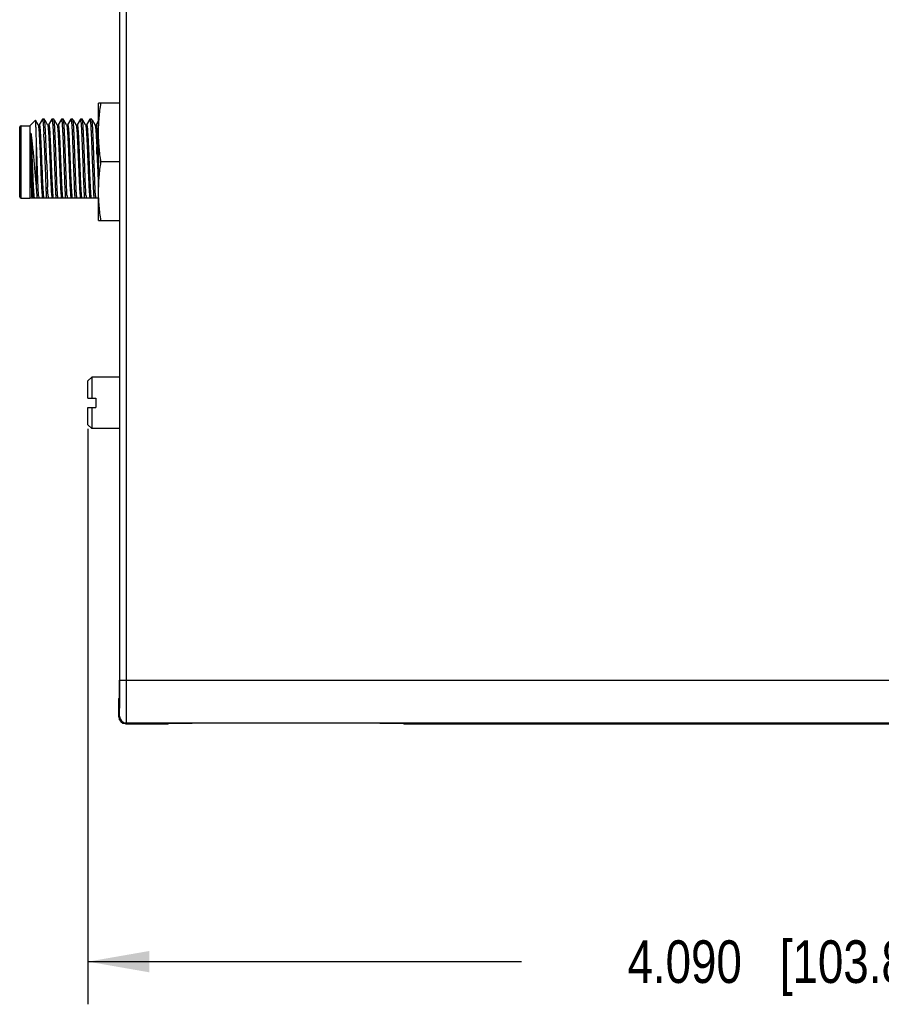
# Model space of a CAD drawing. Header units: inches. Extents: x 0 to 22, y 0 to 17.
# Tile 5 of 35: x 8.4 to 10.9, y 5.2 to 8.1. Entities that reach past the tile are written whole.
import ezdxf

# ---------------------------------------------------------------- set-up
doc = ezdxf.new("R2010")
doc.units = ezdxf.units.IN
doc.header["$LTSCALE"] = 1.21
doc.header["$MEASUREMENT"] = 0
doc.layers.get('0').update_dxf_attribs({"linetype": 'CONTINUOUS'})
doc.layers.add('DIMENSIONS', color=7, linetype='CONTINUOUS')
doc.styles.get("Standard").update_dxf_attribs({"font": 'txt', "width": 0.8})
doc.dimstyles.new('DIMSTYLE_1', dxfattribs={"dimtxt": 0.125, "dimasz": 0.18, "dimexe": 0.18, "dimexo": 0.0625, "dimgap": 0.09, "dimtad": 0, "dimtih": 1, "dimtoh": 1, "dimdec": 3, "dimzin": 4, "dimdsep": 46, "dimtxsty": 'STANDARD', "dimblk": '_FILLED', "dimblk1": '_FILLED', "dimblk2": '_FILLED', "dimcen": 0.09, "dimadec": 0, "dimazin": 0, "dimtp": 0.01, "dimtm": 0.01, "dimtfac": 1, "dimtdec": 3, "dimtofl": 0, "dimtmove": 0, "dimatfit": 3, "dimldrblk": '_FILLED', "dimfxl": 1, "dimtolj": 1, "dimtzin": 4, "dimarcsym": 0})

# ---------------------------------------------------------------- blocks, each defined once
blk = doc.blocks.new('_FILLED')
at = {"color": 0, "linetype": 'BYBLOCK'}
blk.add_solid([(0, 0), (-1, 0.174), (-1, -0.174)], dxfattribs=at)
blk = doc.blocks.new('*D17')
at = {"layer": 'DIMENSIONS', "color": 2, "linetype": 'CONTINUOUS'}
for p, q in [((8.6161, 6.8535), (8.6161, 5.1673)), ((12.7061, 6.0543), (12.7061, 5.1673)), ((8.6161, 5.2923), (9.8861, 5.2923)), ((12.7061, 5.2923), (11.4361, 5.2923))]:
    blk.add_line(p, q, dxfattribs=at)
at = {"layer": 'DIMENSIONS', "color": 2, "linetype": 'CONTINUOUS', "xscale": 0.18, "yscale": 0.18, "zscale": 0.18, "rotation": 180}
blk.add_blockref('_FILLED', (8.6161, 5.2923), dxfattribs=at)
at = {"layer": 'DIMENSIONS', "color": 2, "linetype": 'CONTINUOUS', "xscale": 0.18, "yscale": 0.18, "zscale": 0.18}
blk.add_blockref('_FILLED', (12.7061, 5.2923), dxfattribs=at)
at = {"layer": 'DIMENSIONS', "color": 2, "linetype": 'CONTINUOUS', "insert": (10.6611, 5.3548), "char_height": 0.125, "width": 1.425, "attachment_point": 2, "line_spacing_factor": 0.9}
blk.add_mtext('4.090{\\Ftxt.shx;\\W1.000000;\\H0.125000; }[103.89]', dxfattribs=at)

msp = doc.modelspace()

# ---------------------------------------------------------------- linework, layer by layer
at = {"color": 7, "linetype": 'CONTINUOUS'}
for p, q in [((8.7092, 6.1168), (8.7092, 10.9283)), ((8.4826, 7.7603), (8.4731, 7.7438)), ((8.4826, 7.7603), (8.4828, 7.7605)), ((8.4882, 7.7605), (8.4828, 7.7605)), ((8.4885, 7.7603), (8.4882, 7.7605)), ((8.5103, 7.7603), (8.5008, 7.7438)), ((8.5103, 7.7603), (8.5106, 7.7605)), ((8.516, 7.7605), (8.5106, 7.7605)), ((8.5162, 7.7603), (8.516, 7.7605)), ((8.5381, 7.7603), (8.5286, 7.7438)), ((8.5381, 7.7603), (8.5384, 7.7605)), ((8.5437, 7.7605), (8.5384, 7.7605)), ((8.544, 7.7603), (8.5437, 7.7605)), ((8.5659, 7.7603), (8.5564, 7.7438)), ((8.5659, 7.7603), (8.5662, 7.7605)), ((8.5715, 7.7605), (8.5662, 7.7605)), ((8.5718, 7.7603), (8.5715, 7.7605)), ((8.5937, 7.7603), (8.5841, 7.7438)), ((8.5937, 7.7603), (8.5939, 7.7605)), ((8.5993, 7.7605), (8.5939, 7.7605)), ((8.5996, 7.7603), (8.5993, 7.7605)), ((8.6214, 7.7603), (8.6119, 7.7438)), ((8.6214, 7.7603), (8.6217, 7.7605)), ((8.6271, 7.7605), (8.6217, 7.7605)), ((8.6273, 7.7603), (8.6271, 7.7605)), ((8.4161, 7.7375), (8.4161, 7.7377)), ((8.4161, 7.5335), (8.4161, 7.7375)), ((8.4201, 7.7415), (8.4461, 7.7415)), ((8.4461, 7.7415), (8.4621, 7.7576)), ((8.4461, 7.7415), (8.4461, 7.5295)), ((8.4702, 7.7438), (8.4623, 7.7575)), ((8.4703, 7.7438), (8.4702, 7.7439)), ((8.4702, 7.7439), (8.4702, 7.7438)), ((8.4709, 7.7433), (8.4703, 7.7438)), ((8.4731, 7.7438), (8.4731, 7.7439)), ((8.4845, 7.7524), (8.4849, 7.7479)), ((8.498, 7.7438), (8.4903, 7.7572)), ((8.498, 7.7439), (8.498, 7.7438)), ((8.5122, 7.7526), (8.5126, 7.7482)), ((8.5258, 7.7438), (8.518, 7.7572)), ((8.5258, 7.7438), (8.5257, 7.7439)), ((8.5257, 7.7439), (8.5258, 7.7438)), ((8.5264, 7.7433), (8.5258, 7.7438)), ((8.5286, 7.7438), (8.5286, 7.7439)), ((8.54, 7.7524), (8.5404, 7.7479)), ((8.5535, 7.7438), (8.5458, 7.7572)), ((8.5536, 7.7438), (8.5535, 7.7439)), ((8.5535, 7.7439), (8.5535, 7.7438)), ((8.5542, 7.7433), (8.5536, 7.7438)), ((8.5564, 7.7438), (8.5564, 7.7439)), ((8.5678, 7.7524), (8.5682, 7.7479)), ((8.5813, 7.7438), (8.5736, 7.7572)), ((8.5813, 7.7438), (8.5813, 7.7439)), ((8.5813, 7.7439), (8.5813, 7.7438)), ((8.582, 7.7433), (8.5813, 7.7438)), ((8.5841, 7.7438), (8.5842, 7.7439)), ((8.5955, 7.7524), (8.5959, 7.7479)), ((8.6091, 7.7438), (8.6014, 7.7572)), ((8.6091, 7.7438), (8.6091, 7.7438)), ((8.6092, 7.7437), (8.6091, 7.7438)), ((8.6119, 7.7438), (8.6119, 7.7439)), ((8.6233, 7.7522), (8.6237, 7.7476)), ((8.6368, 7.7438), (8.6291, 7.7572)), ((8.6369, 7.7438), (8.6368, 7.7439)), ((8.6368, 7.7439), (8.6368, 7.7438)), ((8.6375, 7.7433), (8.6369, 7.7438)), ((8.6469, 7.7564), (8.6397, 7.7438)), ((8.6397, 7.7438), (8.6397, 7.7439)), ((8.4871, 7.7079), (8.4895, 7.6446)), ((8.4651, 7.5553), (8.4651, 7.697)), ((8.4895, 7.6446), (8.4897, 7.6389)), ((8.4954, 7.6286), (8.4946, 7.6512)), ((8.4897, 7.6389), (8.4899, 7.6332)), ((8.4899, 7.6332), (8.4903, 7.6219)), ((8.4903, 7.6219), (8.4927, 7.5595)), ((8.4927, 7.5595), (8.4929, 7.5551)), ((8.4993, 7.5351), (8.498, 7.5613)), ((8.4161, 7.5335), (8.4161, 7.5333)), ((8.4201, 7.5295), (8.4461, 7.5295)), ((8.6471, 7.5292), (8.4465, 7.5292)), ((8.4524, 7.5292), (8.452, 7.5355)), ((8.4651, 7.5553), (8.4665, 7.5292)), ((8.7087, 6.1137), (8.7087, 6.1168)), ((8.7061, 6.0634), (8.7083, 6.0657)), ((8.7061, 6.0095), (8.7061, 6.0634)), ((8.7261, 5.9895), (8.8511, 5.9895)), ((8.8511, 5.9895), (8.8521, 5.9905)), ((8.9771, 5.9916), (9.4151, 5.9916)), ((9.5401, 5.9905), (9.5411, 5.9895)), ((9.5411, 5.9895), (12.2861, 5.9895))]:
    msp.add_line(p, q, dxfattribs=at)
at = {"color": 9, "linetype": 'CONTINUOUS'}
for p, q in [((8.7292, 6.1168), (8.7292, 10.9283)), ((8.4201, 7.5295), (8.4201, 7.7414)), ((8.6411, 7.7405), (8.6415, 7.7374)), ((8.6415, 7.7374), (8.642, 7.7335)), ((8.6402, 7.7094), (8.6416, 7.6797)), ((8.6436, 7.7094), (8.6451, 7.6797)), ((8.6461, 7.6554), (8.6471, 7.6315)), ((8.4803, 7.6351), (8.481, 7.6199)), ((8.4851, 7.5395), (8.4857, 7.5334)), ((8.4857, 7.5334), (8.4862, 7.5298)), ((8.5413, 7.5334), (8.5418, 7.5298)), ((8.569, 7.5334), (8.5696, 7.5298)), ((8.5968, 7.5334), (8.5973, 7.5298)), ((8.6246, 7.5333), (8.6251, 7.5298)), ((8.7092, 6.1168), (12.7061, 6.1168)), ((8.7091, 6.0646), (8.7091, 6.0656)), ((8.7061, 6.0095), (8.7083, 6.0118)), ((8.7261, 5.9895), (8.7283, 5.9918)), ((8.7283, 5.9918), (8.9771, 5.9916)), ((9.4151, 5.9916), (12.2963, 5.9918))]:
    msp.add_line(p, q, dxfattribs=at)
at = {"color": 6, "linetype": 'CONTINUOUS'}
for p, q in [((8.6471, 7.5308), (8.6471, 7.8075)), ((8.7092, 7.8075), (8.6471, 7.8075)), ((8.7092, 7.6355), (8.6542, 7.6355)), ((8.6471, 7.4635), (8.6471, 7.5292)), ((8.6471, 7.4635), (8.7092, 7.4635)), ((8.6161, 6.9935), (8.6271, 7.0045)), ((8.6161, 6.943), (8.6161, 6.9935)), ((8.6271, 7.0045), (8.6271, 6.943)), ((8.7092, 7.0045), (8.6271, 7.0045)), ((8.6161, 6.943), (8.6391, 6.943)), ((8.6391, 6.943), (8.6391, 6.916)), ((8.6161, 6.8655), (8.6161, 6.916)), ((8.6161, 6.916), (8.6391, 6.916)), ((8.6271, 6.916), (8.6271, 6.8545)), ((8.6161, 6.8655), (8.6271, 6.8545)), ((8.7092, 6.8545), (8.6271, 6.8545))]:
    msp.add_line(p, q, dxfattribs=at)
at = {"color": 7, "linetype": 'CONTINUOUS'}
for points in [[(8.4731, 7.7439), (8.473, 7.7437), (8.4715, 7.7431), (8.4709, 7.7433)], [(8.5008, 7.7438), (8.4998, 7.7432), (8.4981, 7.7437), (8.498, 7.7439)], [(8.5286, 7.7439), (8.5285, 7.7437), (8.5271, 7.7431), (8.5264, 7.7433)], [(8.5564, 7.7439), (8.5563, 7.7437), (8.5549, 7.7431), (8.5542, 7.7433)], [(8.5842, 7.7439), (8.5841, 7.7437), (8.5826, 7.7431), (8.582, 7.7433)], [(8.6119, 7.7439), (8.6117, 7.7436), (8.6096, 7.7434), (8.6092, 7.7437)], [(8.6397, 7.7439), (8.6396, 7.7437), (8.6382, 7.7431), (8.6375, 7.7433)]]:
    msp.add_lwpolyline(points, dxfattribs=at)
for centre, radius, start, end in [((8.4201, 7.7375), 0.004, 90, 177), ((8.3479, 7.7389), 0.1373, 5.6464, 6.4414), ((8.3824, 7.7396), 0.1304, 5.732, 6.5538), ((8.4034, 7.7389), 0.1373, 5.6464, 6.4413), ((8.4312, 7.7389), 0.1373, 5.6465, 6.4414), ((8.4589, 7.7389), 0.1373, 5.6464, 6.4413), ((8.4813, 7.7383), 0.1427, 5.5835, 6.3563), ((5.7465, 7.5894), 2.7432, 2.4756, 2.6626), ((6.9808, 7.6486), 1.5128, 2.9209, 3.0662), ((6.0428, 7.6023), 2.4519, 2.4846, 2.8843), ((0.926, 7.3893), 7.5731, 1.98165, 2.41605), ((17.8948, 7.9506), 9.4049, 181.96189, 182.29073), ((12.2358, 7.7253), 3.7414, 182.3074, 182.5121), ((8.4201, 7.5335), 0.004, 183, 270), ((9.2104, 7.5787), 0.7402, 183.3451, 183.8372), ((10.476, 7.6464), 1.9852, 182.6378, 182.9917), ((9.8241, 7.6129), 1.3325, 183.0161, 183.1757), ((9.4015, 7.5893), 0.9092, 183.1635, 183.7892), ((9.23, 7.5782), 0.732, 183.3718, 183.8382), ((9.267, 7.5788), 0.7413, 183.3415, 183.837), ((9.2948, 7.5788), 0.7413, 183.3415, 183.837), ((9.3226, 7.5788), 0.7413, 183.3415, 183.837), ((9.3501, 7.5788), 0.741, 183.3424, 183.837), ((9.3781, 7.5788), 0.7413, 183.3415, 183.837)]:
    msp.add_arc(centre, radius, start, end, dxfattribs=at)
at = {"color": 9, "linetype": 'CONTINUOUS'}
for centre, radius, start, end in [((1.4668, 7.361), 7.1819, 2.3497, 2.54378), ((1.4702, 7.361), 7.1819, 2.3497, 2.54378), ((8.4928, 7.5365), 0.0384, 189.2803, 190.3535), ((8.4828, 7.5347), 0.0282, 190.3918, 191.3096), ((8.4965, 7.5366), 0.0386, 189.3968, 190.1406), ((8.4874, 7.535), 0.0294, 190.148, 191.2911), ((8.9119, 7.5763), 0.4284, 184.231, 184.927), ((8.5152, 7.535), 0.0294, 190.1495, 191.2912), ((8.543, 7.535), 0.0294, 190.1411, 191.2905), ((8.5707, 7.535), 0.0294, 190.1495, 191.2912), ((8.5985, 7.535), 0.0294, 190.1495, 191.2912), ((8.6263, 7.535), 0.0294, 190.1495, 191.2912), ((8.654, 7.535), 0.0294, 190.1489, 191.2911), ((-1.6074, 6.1146), 10.3166, 359.72789, 0.012), ((8.7283, 6.0118), 0.02, 180.0053, 269.9947)]:
    msp.add_arc(centre, radius, start, end, dxfattribs=at)
at = {"color": 7, "linetype": 'CONTINUOUS'}
for centre, major_axis, ratio, start_param, end_param in [((8.7083, 6.1137), (0, 0.048), 0.008727, -3.132866, -1.570796), ((8.7261, 6.0095), (0.0141, 0.0141), 0.999924, -3.926953, -2.356233)]:
    msp.add_ellipse(centre, major_axis=major_axis, ratio=ratio, start_param=start_param, end_param=end_param, dxfattribs=at)
at = {"color": 6, "linetype": 'CONTINUOUS'}
for points, knots in [([(8.6471, 7.7215), (8.6471, 7.7287), (8.6474, 7.7431), (8.6493, 7.7718), (8.652, 7.7933), (8.6542, 7.8075)], [0, 0, 0, 0, 0.249761, 0.499639, 1, 1, 1, 1]), ([(8.6542, 7.6355), (8.652, 7.6498), (8.6493, 7.6712), (8.6474, 7.6999), (8.6471, 7.7143), (8.6471, 7.7215)], [0, 0, 0, 0, 0.500361, 0.750239, 1, 1, 1, 1]), ([(8.6471, 7.5495), (8.6471, 7.5567), (8.6474, 7.5711), (8.6493, 7.5998), (8.652, 7.6213), (8.6542, 7.6355)], [0, 0, 0, 0, 0.249761, 0.499639, 1, 1, 1, 1]), ([(8.6542, 7.4635), (8.652, 7.4778), (8.6493, 7.4992), (8.6474, 7.5279), (8.6471, 7.5423), (8.6471, 7.5495)], [0, 0, 0, 0, 0.500361, 0.750239, 1, 1, 1, 1])]:
    msp.add_open_spline(points, degree=3, knots=knots, dxfattribs=at)
at = {"color": 7, "linetype": 'CONTINUOUS'}
for points, knots in [([(8.4828, 7.7605), (8.4829, 7.7605), (8.483, 7.7604), (8.4831, 7.7603), (8.4833, 7.76), (8.4834, 7.7596), (8.4836, 7.7589), (8.4837, 7.758), (8.484, 7.7564), (8.4842, 7.7552), (8.4843, 7.7543)], [0, 0, 0, 0, 0.030894, 0.054108, 0.083799, 0.163992, 0.272955, 0.411069, 0.578379, 1, 1, 1, 1]), ([(8.4914, 7.7295), (8.4913, 7.7317), (8.491, 7.7357), (8.4907, 7.7415), (8.4903, 7.7466), (8.49, 7.7509), (8.4897, 7.754), (8.4894, 7.756), (8.4892, 7.7573), (8.489, 7.7583), (8.4889, 7.7592), (8.4887, 7.7598), (8.4885, 7.7602), (8.4885, 7.7603)], [0, 0, 0, 0, 0.208892, 0.395848, 0.559618, 0.699116, 0.813435, 0.860926, 0.901879, 0.936247, 0.964016, 0.985216, 1, 1, 1, 1]), ([(8.5106, 7.7605), (8.5107, 7.7605), (8.5108, 7.7604), (8.5109, 7.7603), (8.511, 7.7601), (8.5112, 7.7596), (8.5113, 7.7589), (8.5115, 7.7581), (8.5117, 7.7566), (8.5119, 7.7554), (8.512, 7.7545)], [0, 0, 0, 0, 0.031276, 0.054597, 0.084355, 0.164594, 0.273521, 0.411541, 0.578716, 1, 1, 1, 1]), ([(8.527, 7.5356), (8.5268, 7.5398), (8.5263, 7.5488), (8.5254, 7.5691), (8.5245, 7.5914), (8.5236, 7.6151), (8.523, 7.6339), (8.5223, 7.6528), (8.5216, 7.6712), (8.521, 7.6888), (8.5203, 7.7052), (8.5197, 7.7179), (8.5193, 7.7271), (8.5189, 7.7333), (8.5186, 7.7389), (8.5183, 7.7439), (8.5179, 7.7483), (8.5176, 7.752), (8.5173, 7.7551), (8.517, 7.7572), (8.5168, 7.7586), (8.5166, 7.7593), (8.5164, 7.7599), (8.5163, 7.7602), (8.5162, 7.7603)], [0, 0, 0, 0, 0.055825, 0.120621, 0.27098, 0.353071, 0.437272, 0.521639, 0.60422, 0.68311, 0.756485, 0.822653, 0.852549, 0.880087, 0.905107, 0.927466, 0.947038, 0.963711, 0.977395, 0.988019, 0.99217, 0.995545, 0.998149, 1, 1, 1, 1]), ([(8.5384, 7.7605), (8.5385, 7.7605), (8.5386, 7.7604), (8.5387, 7.7603), (8.5388, 7.76), (8.5389, 7.7596), (8.5391, 7.7589), (8.5393, 7.758), (8.5395, 7.7564), (8.5397, 7.7552), (8.5398, 7.7543)], [0, 0, 0, 0, 0.030894, 0.054108, 0.083799, 0.163992, 0.272955, 0.411068, 0.578378, 1, 1, 1, 1]), ([(8.5548, 7.5356), (8.5545, 7.5398), (8.5541, 7.5488), (8.5531, 7.5691), (8.5523, 7.5914), (8.5514, 7.6151), (8.5507, 7.6339), (8.5501, 7.6528), (8.5494, 7.6712), (8.5487, 7.6888), (8.5481, 7.7052), (8.5475, 7.7179), (8.5471, 7.7271), (8.5467, 7.7333), (8.5464, 7.7389), (8.5461, 7.7439), (8.5457, 7.7483), (8.5454, 7.752), (8.5451, 7.7551), (8.5448, 7.7572), (8.5445, 7.7586), (8.5444, 7.7593), (8.5442, 7.7599), (8.5441, 7.7602), (8.544, 7.7603)], [0, 0, 0, 0, 0.055825, 0.120621, 0.27098, 0.353071, 0.437272, 0.521639, 0.604221, 0.68311, 0.756485, 0.822653, 0.852549, 0.880087, 0.905107, 0.927466, 0.947038, 0.963711, 0.977395, 0.988019, 0.99217, 0.995545, 0.998149, 1, 1, 1, 1]), ([(8.5662, 7.7605), (8.5662, 7.7605), (8.5663, 7.7604), (8.5664, 7.7603), (8.5666, 7.76), (8.5667, 7.7596), (8.5669, 7.7589), (8.5671, 7.758), (8.5673, 7.7564), (8.5675, 7.7552), (8.5676, 7.7543)], [0, 0, 0, 0, 0.030894, 0.054108, 0.083799, 0.163992, 0.272955, 0.411069, 0.578379, 1, 1, 1, 1]), ([(8.5825, 7.5356), (8.5823, 7.5398), (8.5818, 7.5488), (8.5809, 7.5691), (8.58, 7.5914), (8.5792, 7.6151), (8.5785, 7.6339), (8.5778, 7.6528), (8.5772, 7.6712), (8.5765, 7.6888), (8.5759, 7.7052), (8.5753, 7.7179), (8.5748, 7.7271), (8.5745, 7.7333), (8.5742, 7.7389), (8.5738, 7.7439), (8.5735, 7.7483), (8.5732, 7.752), (8.5728, 7.7551), (8.5725, 7.7572), (8.5723, 7.7586), (8.5721, 7.7593), (8.572, 7.7599), (8.5719, 7.7602), (8.5718, 7.7603)], [0, 0, 0, 0, 0.055825, 0.120621, 0.27098, 0.353071, 0.437273, 0.521639, 0.604221, 0.68311, 0.756485, 0.822653, 0.852549, 0.880087, 0.905107, 0.927466, 0.947038, 0.963711, 0.977395, 0.988019, 0.99217, 0.995545, 0.998149, 1, 1, 1, 1]), ([(8.5939, 7.7605), (8.594, 7.7605), (8.5941, 7.7604), (8.5942, 7.7603), (8.5943, 7.76), (8.5945, 7.7596), (8.5947, 7.7589), (8.5948, 7.758), (8.5951, 7.7564), (8.5952, 7.7552), (8.5953, 7.7543)], [0, 0, 0, 0, 0.030894, 0.054108, 0.083799, 0.163992, 0.272955, 0.411068, 0.578378, 1, 1, 1, 1]), ([(8.6103, 7.5356), (8.6101, 7.5398), (8.6096, 7.5488), (8.6087, 7.5691), (8.6078, 7.5914), (8.6069, 7.6151), (8.6063, 7.6339), (8.6056, 7.6528), (8.6049, 7.6712), (8.6043, 7.6888), (8.6036, 7.7052), (8.6031, 7.7179), (8.6026, 7.7271), (8.6023, 7.7333), (8.6019, 7.7389), (8.6016, 7.7439), (8.6013, 7.7483), (8.6009, 7.752), (8.6006, 7.7551), (8.6003, 7.7572), (8.6001, 7.7586), (8.5999, 7.7593), (8.5997, 7.7599), (8.5996, 7.7602), (8.5996, 7.7603)], [0, 0, 0, 0, 0.055814, 0.120603, 0.270952, 0.353042, 0.437244, 0.521612, 0.604196, 0.68309, 0.756469, 0.82264, 0.852539, 0.880078, 0.9051, 0.927461, 0.947034, 0.963709, 0.977394, 0.988018, 0.99217, 0.995545, 0.998149, 1, 1, 1, 1]), ([(8.6217, 7.7605), (8.6218, 7.7605), (8.6219, 7.7604), (8.622, 7.7603), (8.6221, 7.76), (8.6223, 7.7596), (8.6224, 7.7588), (8.6226, 7.7579), (8.6229, 7.7563), (8.623, 7.755), (8.6231, 7.7541)], [0, 0, 0, 0, 0.030605, 0.053738, 0.083379, 0.163539, 0.27253, 0.410714, 0.578126, 1, 1, 1, 1]), ([(8.6381, 7.5356), (8.6378, 7.5398), (8.6374, 7.5488), (8.6364, 7.5691), (8.6356, 7.5914), (8.6347, 7.6151), (8.634, 7.6339), (8.6334, 7.6528), (8.6327, 7.6712), (8.6321, 7.6888), (8.6314, 7.7052), (8.6308, 7.7179), (8.6304, 7.7271), (8.63, 7.7333), (8.6297, 7.7389), (8.6294, 7.7439), (8.629, 7.7483), (8.6287, 7.752), (8.6284, 7.7551), (8.6281, 7.7572), (8.6278, 7.7586), (8.6277, 7.7593), (8.6275, 7.7599), (8.6274, 7.7602), (8.6273, 7.7603)], [0, 0, 0, 0, 0.055825, 0.120621, 0.27098, 0.353071, 0.437272, 0.521639, 0.604221, 0.68311, 0.756485, 0.822653, 0.852549, 0.880087, 0.905107, 0.927466, 0.947038, 0.963711, 0.977395, 0.988019, 0.99217, 0.995545, 0.998149, 1, 1, 1, 1]), ([(8.4634, 7.747), (8.4633, 7.7478), (8.4633, 7.7492), (8.4631, 7.7511), (8.463, 7.7529), (8.4629, 7.7543), (8.4627, 7.7555), (8.4626, 7.7564), (8.4625, 7.757), (8.4624, 7.7573), (8.4623, 7.7575), (8.4623, 7.7575)], [0, 0, 0, 0, 0.211666, 0.399224, 0.562247, 0.700369, 0.813297, 0.900828, 0.962915, 0.984514, 1, 1, 1, 1]), ([(8.4651, 7.697), (8.465, 7.7022), (8.4647, 7.712), (8.4643, 7.7256), (8.4639, 7.7371), (8.4635, 7.744), (8.4634, 7.747)], [0, 0, 0, 0, 0.312181, 0.587149, 0.818297, 1, 1, 1, 1]), ([(8.4849, 7.7479), (8.485, 7.7458), (8.4853, 7.7413), (8.486, 7.731), (8.4864, 7.7227), (8.4867, 7.7168)], [0, 0, 0, 0, 0.19922, 0.433964, 1, 1, 1, 1]), ([(8.5126, 7.7482), (8.5128, 7.7462), (8.5131, 7.7417), (8.5137, 7.7315), (8.5145, 7.7163), (8.5154, 7.6958), (8.5162, 7.6728), (8.5171, 7.6482), (8.518, 7.6231), (8.5189, 7.5986), (8.5195, 7.5825), (8.5198, 7.5747)], [0, 0, 0, 0, 0.035197, 0.076752, 0.177167, 0.297109, 0.431624, 0.575148, 0.721742, 0.86534, 1, 1, 1, 1]), ([(8.5404, 7.7479), (8.5406, 7.7451), (8.541, 7.739), (8.5416, 7.7289), (8.5422, 7.7172), (8.543, 7.6988), (8.544, 7.6735), (8.5451, 7.6416), (8.5463, 7.6093), (8.5474, 7.5788), (8.5484, 7.5555), (8.5492, 7.5395), (8.5496, 7.5324), (8.5498, 7.5292)], [0, 0, 0, 0, 0.037961, 0.084348, 0.138344, 0.198996, 0.335871, 0.48531, 0.63676, 0.779522, 0.903516, 0.955673, 1, 1, 1, 1]), ([(8.5682, 7.7479), (8.5684, 7.7451), (8.5688, 7.739), (8.5694, 7.7289), (8.57, 7.7172), (8.5708, 7.6988), (8.5718, 7.6735), (8.5729, 7.6416), (8.574, 7.6093), (8.5752, 7.5788), (8.5761, 7.5555), (8.577, 7.5395), (8.5774, 7.5324), (8.5776, 7.5292)], [0, 0, 0, 0, 0.037961, 0.084348, 0.138344, 0.198996, 0.33587, 0.485309, 0.636759, 0.779522, 0.903516, 0.955673, 1, 1, 1, 1]), ([(8.5959, 7.7479), (8.5962, 7.7451), (8.5966, 7.739), (8.5972, 7.7289), (8.5977, 7.7172), (8.5985, 7.6988), (8.5995, 7.6735), (8.6007, 7.6416), (8.6018, 7.6093), (8.6029, 7.5788), (8.6039, 7.5555), (8.6047, 7.5395), (8.6052, 7.5324), (8.6054, 7.5292)], [0, 0, 0, 0, 0.037961, 0.084348, 0.138344, 0.198996, 0.335871, 0.48531, 0.63676, 0.779522, 0.903516, 0.955673, 1, 1, 1, 1]), ([(8.6237, 7.7476), (8.6239, 7.7449), (8.6244, 7.7387), (8.6249, 7.7286), (8.6255, 7.7168), (8.6263, 7.6985), (8.6273, 7.6732), (8.6284, 7.6413), (8.6296, 7.6091), (8.6307, 7.5786), (8.6317, 7.5555), (8.6325, 7.5394), (8.6329, 7.5324), (8.6331, 7.5292)], [0, 0, 0, 0, 0.038195, 0.08477, 0.138908, 0.199656, 0.336597, 0.485967, 0.637257, 0.779821, 0.903634, 0.955721, 1, 1, 1, 1]), ([(8.4487, 7.6452), (8.4486, 7.6489), (8.4484, 7.6562), (8.4482, 7.6669), (8.448, 7.6756), (8.4479, 7.6824), (8.4478, 7.6873), (8.4478, 7.6921), (8.4477, 7.696), (8.4477, 7.699), (8.4477, 7.7013), (8.4477, 7.7034), (8.4477, 7.7056), (8.4477, 7.7077), (8.4477, 7.7097), (8.4477, 7.7114), (8.4477, 7.7127), (8.4478, 7.7137), (8.4478, 7.7147), (8.4478, 7.7155), (8.4478, 7.7161), (8.4479, 7.7166), (8.4479, 7.7171), (8.4479, 7.7176), (8.448, 7.718), (8.448, 7.7184), (8.448, 7.7188), (8.4481, 7.719), (8.4481, 7.7192), (8.4481, 7.7194), (8.4481, 7.7195), (8.4482, 7.7196), (8.4482, 7.7198), (8.4483, 7.7198), (8.4483, 7.7199), (8.4484, 7.7198), (8.4484, 7.7198), (8.4485, 7.7197), (8.4485, 7.7196), (8.4485, 7.7195), (8.4486, 7.7193), (8.4486, 7.7191), (8.4487, 7.7189), (8.4487, 7.7188)], [0, 0, 0, 0, 0.144865, 0.286618, 0.423836, 0.490312, 0.555146, 0.618182, 0.679276, 0.709053, 0.738299, 0.767001, 0.795151, 0.822744, 0.849778, 0.876261, 0.889301, 0.902214, 0.915008, 0.927696, 0.934006, 0.9403, 0.946583, 0.952864, 0.959158, 0.96549, 0.968686, 0.971916, 0.975205, 0.976886, 0.978607, 0.980399, 0.98235, 0.98346, 0.984246, 0.985259, 0.986338, 0.987473, 0.988645, 0.989845, 0.992305, 0.994827, 1, 1, 1, 1]), ([(8.4487, 7.7188), (8.4491, 7.7164), (8.4498, 7.7115), (8.4513, 7.7004), (8.4531, 7.6848), (8.4552, 7.6644), (8.4572, 7.6425), (8.4592, 7.6198), (8.4612, 7.5974), (8.4631, 7.5759), (8.4644, 7.562), (8.4651, 7.5553)], [0, 0, 0, 0, 0.043111, 0.091757, 0.203363, 0.329872, 0.465958, 0.606178, 0.745201, 0.877997, 1, 1, 1, 1]), ([(8.4715, 7.5355), (8.4712, 7.5406), (8.4706, 7.5515), (8.4698, 7.5691), (8.4691, 7.5889), (8.468, 7.6177), (8.4667, 7.6539), (8.4657, 7.6829), (8.4651, 7.697)], [0, 0, 0, 0, 0.093339, 0.203669, 0.327431, 0.460626, 0.737926, 1, 1, 1, 1]), ([(8.452, 7.5355), (8.4519, 7.5384), (8.4516, 7.545), (8.451, 7.5603), (8.4503, 7.583), (8.4495, 7.613), (8.449, 7.6343), (8.4487, 7.6452)], [0, 0, 0, 0, 0.080251, 0.178263, 0.418899, 0.70114, 1, 1, 1, 1]), ([(8.5198, 7.5747), (8.5202, 7.5662), (8.5207, 7.5541), (8.5215, 7.5389), (8.5219, 7.5323), (8.5221, 7.5292)], [0, 0, 0, 0, 0.560944, 0.797671, 1, 1, 1, 1]), ([(8.8521, 5.9905), (8.8521, 5.9905), (8.8522, 5.9905), (8.8523, 5.9906), (8.8525, 5.9906), (8.8528, 5.9906), (8.8532, 5.9906), (8.8536, 5.9907), (8.8541, 5.9907), (8.8549, 5.9907), (8.8561, 5.9908), (8.8578, 5.9908), (8.8598, 5.9909), (8.862, 5.9909), (8.8645, 5.991), (8.8684, 5.991), (8.8738, 5.9911), (8.8811, 5.9912), (8.8893, 5.9913), (8.8984, 5.9913), (8.9082, 5.9914), (8.9186, 5.9915), (8.9296, 5.9915), (8.9411, 5.9915), (8.957, 5.9916), (8.969, 5.9916), (8.9771, 5.9916)], [0, 0, 0, 0, 0.000553, 0.001683, 0.003401, 0.005709, 0.008607, 0.012093, 0.016164, 0.02082, 0.031875, 0.045239, 0.060878, 0.078749, 0.098809, 0.121012, 0.171667, 0.230218, 0.296087, 0.368667, 0.44724, 0.531061, 0.619357, 0.711306, 0.806071, 1, 1, 1, 1]), ([(9.4151, 5.9916), (9.4232, 5.9916), (9.4352, 5.9916), (9.4511, 5.9915), (9.4626, 5.9915), (9.4736, 5.9915), (9.484, 5.9914), (9.4938, 5.9913), (9.5029, 5.9913), (9.5111, 5.9912), (9.5184, 5.9911), (9.5238, 5.991), (9.5277, 5.991), (9.5302, 5.9909), (9.5324, 5.9909), (9.5344, 5.9908), (9.5361, 5.9908), (9.5373, 5.9907), (9.5381, 5.9907), (9.5386, 5.9907), (9.539, 5.9906), (9.5394, 5.9906), (9.5397, 5.9906), (9.5399, 5.9906), (9.54, 5.9905), (9.5401, 5.9905), (9.5401, 5.9905)], [0, 0, 0, 0, 0.193929, 0.288694, 0.380643, 0.468938, 0.55276, 0.631333, 0.703913, 0.769782, 0.828333, 0.878987, 0.901191, 0.92125, 0.939121, 0.95476, 0.968124, 0.979179, 0.983835, 0.987907, 0.991392, 0.99429, 0.996599, 0.998317, 0.999446, 1, 1, 1, 1])]:
    msp.add_open_spline(points, degree=3, knots=knots, dxfattribs=at)
at = {"color": 9, "linetype": 'CONTINUOUS'}
for points, knots in [([(8.4702, 7.7438), (8.4703, 7.7437), (8.4704, 7.7435), (8.4706, 7.7428), (8.4709, 7.7415), (8.4712, 7.7397), (8.4714, 7.7382), (8.4715, 7.7374)], [0, 0, 0, 0, 0.05664, 0.132374, 0.342745, 0.632205, 1, 1, 1, 1]), ([(8.4715, 7.7374), (8.4717, 7.7353), (8.4722, 7.7304), (8.4728, 7.722), (8.4734, 7.7119), (8.474, 7.7002), (8.4747, 7.6871), (8.4755, 7.6678), (8.4766, 7.6426), (8.4778, 7.6124), (8.4788, 7.588), (8.4797, 7.57), (8.4803, 7.5584), (8.4809, 7.5484), (8.4814, 7.5423), (8.4816, 7.5395)], [0, 0, 0, 0, 0.032603, 0.075132, 0.126724, 0.186324, 0.252705, 0.324499, 0.47832, 0.635154, 0.782118, 0.848068, 0.907147, 0.958139, 1, 1, 1, 1]), ([(8.4731, 7.7439), (8.4731, 7.7439), (8.4732, 7.744), (8.4733, 7.7441), (8.4734, 7.7441), (8.4736, 7.744), (8.4737, 7.7439), (8.4738, 7.7436), (8.4739, 7.7433), (8.474, 7.743), (8.4741, 7.7425), (8.4743, 7.7418), (8.4745, 7.7407), (8.4747, 7.7392), (8.4749, 7.738), (8.4749, 7.7374)], [0, 0, 0, 0, 0.025574, 0.044252, 0.059941, 0.078545, 0.10401, 0.137958, 0.181047, 0.233574, 0.295683, 0.367437, 0.539923, 0.750911, 1, 1, 1, 1]), ([(8.4749, 7.7374), (8.4752, 7.7351), (8.4757, 7.7298), (8.4763, 7.7208), (8.477, 7.7098), (8.4777, 7.697), (8.4783, 7.6828), (8.4792, 7.6621), (8.4799, 7.646), (8.4803, 7.6351)], [0, 0, 0, 0, 0.067569, 0.156653, 0.26522, 0.390762, 0.530371, 0.680805, 1, 1, 1, 1]), ([(8.498, 7.7438), (8.498, 7.7437), (8.4982, 7.7435), (8.4984, 7.7428), (8.4986, 7.7416), (8.4989, 7.7398), (8.4991, 7.7385), (8.4992, 7.7377)], [0, 0, 0, 0, 0.05738, 0.133632, 0.344377, 0.633386, 1, 1, 1, 1]), ([(8.4992, 7.7377), (8.4994, 7.7362), (8.4997, 7.7328), (8.5002, 7.7271), (8.5007, 7.7203), (8.5013, 7.7094), (8.5021, 7.6937), (8.5031, 7.6731), (8.504, 7.6507), (8.5049, 7.6275), (8.5059, 7.6048), (8.5065, 7.5899), (8.5069, 7.5827)], [0, 0, 0, 0, 0.02959, 0.066532, 0.110405, 0.160701, 0.278152, 0.413411, 0.560161, 0.711542, 0.860476, 1, 1, 1, 1]), ([(8.5008, 7.7438), (8.5009, 7.7439), (8.5009, 7.744), (8.501, 7.7441), (8.5012, 7.7441), (8.5013, 7.744), (8.5014, 7.7439), (8.5015, 7.7437), (8.5016, 7.7434), (8.5018, 7.7431), (8.5019, 7.7426), (8.502, 7.7419), (8.5022, 7.7409), (8.5025, 7.7394), (8.5026, 7.7383), (8.5027, 7.7377)], [0, 0, 0, 0, 0.027688, 0.047942, 0.064184, 0.082289, 0.106822, 0.139769, 0.181926, 0.233649, 0.295107, 0.366382, 0.538451, 0.749783, 1, 1, 1, 1]), ([(8.5027, 7.7377), (8.5028, 7.7362), (8.5032, 7.7328), (8.5037, 7.7271), (8.5041, 7.7203), (8.5048, 7.7094), (8.5056, 7.6937), (8.5065, 7.6731), (8.5075, 7.6507), (8.5084, 7.6275), (8.5093, 7.6048), (8.51, 7.5899), (8.5103, 7.5827)], [0, 0, 0, 0, 0.02959, 0.066532, 0.110405, 0.160701, 0.278152, 0.413411, 0.560161, 0.711542, 0.860476, 1, 1, 1, 1]), ([(8.5258, 7.7438), (8.5258, 7.7437), (8.5259, 7.7435), (8.5262, 7.7428), (8.5264, 7.7415), (8.5267, 7.7397), (8.5269, 7.7382), (8.527, 7.7374)], [0, 0, 0, 0, 0.05664, 0.132374, 0.342745, 0.632205, 1, 1, 1, 1]), ([(8.527, 7.7374), (8.5271, 7.7363), (8.5274, 7.7339), (8.5279, 7.7281), (8.5285, 7.7195), (8.5292, 7.7076), (8.5299, 7.6938), (8.5306, 7.6785), (8.5313, 7.6621), (8.532, 7.6449), (8.5327, 7.6276), (8.5334, 7.6104), (8.5341, 7.5939), (8.5348, 7.5785), (8.5355, 7.5645), (8.5362, 7.5524), (8.5368, 7.5437), (8.5373, 7.5378), (8.5377, 7.5343), (8.538, 7.5315), (8.5383, 7.5299), (8.5384, 7.5292)], [0, 0, 0, 0, 0.016183, 0.035433, 0.082627, 0.140377, 0.20719, 0.281334, 0.360883, 0.443771, 0.527842, 0.610911, 0.690819, 0.765489, 0.832981, 0.891546, 0.939669, 0.959418, 0.976119, 0.989671, 1, 1, 1, 1]), ([(8.5286, 7.7439), (8.5287, 7.7439), (8.5287, 7.744), (8.5288, 7.7441), (8.529, 7.7441), (8.5291, 7.744), (8.5292, 7.7439), (8.5293, 7.7436), (8.5294, 7.7433), (8.5296, 7.743), (8.5297, 7.7425), (8.5298, 7.7418), (8.53, 7.7407), (8.5303, 7.7392), (8.5304, 7.738), (8.5305, 7.7374)], [0, 0, 0, 0, 0.025574, 0.044252, 0.059941, 0.078545, 0.10401, 0.137958, 0.181047, 0.233574, 0.295683, 0.367437, 0.539923, 0.750911, 1, 1, 1, 1]), ([(8.5305, 7.7374), (8.5307, 7.7351), (8.5312, 7.7298), (8.5319, 7.7208), (8.5325, 7.7098), (8.5332, 7.697), (8.5339, 7.6828), (8.5348, 7.6621), (8.5359, 7.6352), (8.537, 7.6083), (8.5379, 7.5875), (8.5385, 7.5734), (8.5392, 7.5607), (8.5399, 7.5498), (8.5405, 7.5409), (8.541, 7.5356), (8.5413, 7.5334)], [0, 0, 0, 0, 0.033868, 0.078521, 0.132939, 0.195866, 0.265843, 0.341247, 0.50124, 0.661059, 0.736248, 0.805932, 0.868494, 0.922483, 0.966655, 1, 1, 1, 1]), ([(8.5535, 7.7438), (8.5536, 7.7437), (8.5537, 7.7435), (8.5539, 7.7428), (8.5542, 7.7415), (8.5545, 7.7397), (8.5547, 7.7382), (8.5548, 7.7374)], [0, 0, 0, 0, 0.05664, 0.132374, 0.342745, 0.632205, 1, 1, 1, 1]), ([(8.5548, 7.7374), (8.5549, 7.7363), (8.5552, 7.7339), (8.5557, 7.7281), (8.5563, 7.7195), (8.557, 7.7076), (8.5577, 7.6938), (8.5584, 7.6785), (8.5591, 7.6621), (8.5598, 7.6449), (8.5605, 7.6276), (8.5612, 7.6104), (8.5619, 7.5939), (8.5626, 7.5785), (8.5633, 7.5645), (8.564, 7.5524), (8.5646, 7.5437), (8.5651, 7.5378), (8.5654, 7.5343), (8.5658, 7.5315), (8.5661, 7.5299), (8.5662, 7.5292)], [0, 0, 0, 0, 0.016183, 0.035433, 0.082627, 0.140377, 0.20719, 0.281334, 0.360883, 0.443771, 0.527842, 0.610911, 0.690819, 0.765489, 0.832981, 0.891546, 0.939669, 0.959418, 0.976119, 0.989671, 1, 1, 1, 1]), ([(8.5564, 7.7439), (8.5564, 7.7439), (8.5565, 7.744), (8.5566, 7.7441), (8.5568, 7.7441), (8.5569, 7.744), (8.557, 7.7439), (8.5571, 7.7436), (8.5572, 7.7433), (8.5573, 7.743), (8.5574, 7.7425), (8.5576, 7.7418), (8.5578, 7.7407), (8.558, 7.7392), (8.5582, 7.738), (8.5582, 7.7374)], [0, 0, 0, 0, 0.025574, 0.044252, 0.059941, 0.078545, 0.10401, 0.137958, 0.181047, 0.233574, 0.295683, 0.367437, 0.539923, 0.750911, 1, 1, 1, 1]), ([(8.5582, 7.7374), (8.5585, 7.7351), (8.559, 7.7298), (8.5597, 7.7208), (8.5603, 7.7098), (8.561, 7.697), (8.5616, 7.6828), (8.5625, 7.6621), (8.5636, 7.6352), (8.5647, 7.6083), (8.5656, 7.5875), (8.5663, 7.5734), (8.567, 7.5607), (8.5676, 7.5498), (8.5683, 7.5409), (8.5688, 7.5356), (8.569, 7.5334)], [0, 0, 0, 0, 0.033868, 0.078521, 0.132939, 0.195866, 0.265843, 0.341247, 0.50124, 0.661059, 0.736248, 0.805932, 0.868494, 0.922483, 0.966655, 1, 1, 1, 1]), ([(8.5813, 7.7438), (8.5814, 7.7437), (8.5815, 7.7435), (8.5817, 7.7428), (8.582, 7.7415), (8.5823, 7.7397), (8.5825, 7.7382), (8.5825, 7.7374)], [0, 0, 0, 0, 0.05664, 0.132374, 0.342745, 0.632205, 1, 1, 1, 1]), ([(8.5825, 7.7374), (8.5827, 7.7363), (8.5829, 7.7339), (8.5834, 7.7281), (8.584, 7.7195), (8.5847, 7.7076), (8.5854, 7.6938), (8.5861, 7.6785), (8.5868, 7.6621), (8.5875, 7.6449), (8.5883, 7.6276), (8.589, 7.6104), (8.5897, 7.5939), (8.5904, 7.5785), (8.5911, 7.5645), (8.5918, 7.5524), (8.5924, 7.5437), (8.5929, 7.5378), (8.5932, 7.5343), (8.5936, 7.5315), (8.5938, 7.5299), (8.594, 7.5292)], [0, 0, 0, 0, 0.016183, 0.035433, 0.082627, 0.140377, 0.20719, 0.281334, 0.360883, 0.443771, 0.527842, 0.610911, 0.690819, 0.765489, 0.832981, 0.891546, 0.939669, 0.959418, 0.976119, 0.989671, 1, 1, 1, 1]), ([(8.5842, 7.7439), (8.5842, 7.7439), (8.5843, 7.744), (8.5844, 7.7441), (8.5845, 7.7441), (8.5846, 7.744), (8.5848, 7.7439), (8.5849, 7.7436), (8.585, 7.7433), (8.5851, 7.743), (8.5852, 7.7425), (8.5854, 7.7418), (8.5856, 7.7407), (8.5858, 7.7392), (8.5859, 7.738), (8.586, 7.7374)], [0, 0, 0, 0, 0.025574, 0.044252, 0.059941, 0.078545, 0.10401, 0.137958, 0.181047, 0.233574, 0.295683, 0.367437, 0.539923, 0.750911, 1, 1, 1, 1]), ([(8.586, 7.7374), (8.5863, 7.7351), (8.5868, 7.7298), (8.5874, 7.7208), (8.5881, 7.7098), (8.5887, 7.697), (8.5894, 7.6828), (8.5903, 7.6621), (8.5914, 7.6352), (8.5925, 7.6083), (8.5934, 7.5875), (8.5941, 7.5734), (8.5947, 7.5607), (8.5954, 7.5498), (8.596, 7.5409), (8.5965, 7.5356), (8.5968, 7.5334)], [0, 0, 0, 0, 0.033868, 0.078521, 0.132939, 0.195866, 0.265843, 0.341247, 0.50124, 0.661059, 0.736248, 0.805932, 0.868494, 0.922483, 0.966655, 1, 1, 1, 1]), ([(8.6091, 7.7438), (8.6092, 7.7437), (8.6093, 7.7434), (8.6095, 7.7427), (8.6098, 7.7414), (8.6101, 7.7395), (8.6103, 7.738), (8.6103, 7.7372)], [0, 0, 0, 0, 0.057605, 0.134105, 0.345178, 0.634085, 1, 1, 1, 1]), ([(8.6103, 7.7372), (8.6105, 7.736), (8.6107, 7.7336), (8.6112, 7.7278), (8.6118, 7.7191), (8.6125, 7.7072), (8.6132, 7.6933), (8.6139, 7.678), (8.6146, 7.6616), (8.6153, 7.6445), (8.616, 7.6272), (8.6167, 7.6101), (8.6174, 7.5936), (8.6181, 7.5783), (8.6188, 7.5644), (8.6195, 7.5523), (8.6201, 7.5436), (8.6206, 7.5378), (8.621, 7.5343), (8.6213, 7.5315), (8.6216, 7.5299), (8.6217, 7.5292)], [0, 0, 0, 0, 0.016425, 0.035895, 0.08346, 0.141486, 0.208481, 0.282718, 0.362277, 0.445104, 0.529057, 0.611965, 0.691685, 0.766155, 0.833453, 0.891842, 0.939822, 0.959514, 0.976171, 0.98969, 1, 1, 1, 1]), ([(8.6119, 7.7439), (8.612, 7.7439), (8.612, 7.744), (8.6122, 7.7441), (8.6123, 7.7441), (8.6124, 7.744), (8.6125, 7.7439), (8.6126, 7.7436), (8.6128, 7.7433), (8.6129, 7.7429), (8.613, 7.7425), (8.6132, 7.7417), (8.6134, 7.7406), (8.6136, 7.739), (8.6137, 7.7378), (8.6138, 7.7372)], [0, 0, 0, 0, 0.025109, 0.043355, 0.058756, 0.077292, 0.102823, 0.136895, 0.180133, 0.232818, 0.295082, 0.366982, 0.539715, 0.750864, 1, 1, 1, 1]), ([(8.6138, 7.7372), (8.6141, 7.7349), (8.6146, 7.7295), (8.6152, 7.7204), (8.6159, 7.7093), (8.6165, 7.6965), (8.6172, 7.6824), (8.6181, 7.6616), (8.6192, 7.6348), (8.6203, 7.608), (8.6212, 7.5873), (8.6219, 7.5732), (8.6225, 7.5606), (8.6232, 7.5497), (8.6238, 7.5408), (8.6243, 7.5356), (8.6246, 7.5333)], [0, 0, 0, 0, 0.034315, 0.079332, 0.134026, 0.197143, 0.267227, 0.34266, 0.502518, 0.662022, 0.737019, 0.806508, 0.868883, 0.922708, 0.966747, 1, 1, 1, 1]), ([(8.6368, 7.7438), (8.6369, 7.7437), (8.637, 7.7435), (8.6372, 7.7428), (8.6375, 7.7415), (8.6378, 7.7397), (8.638, 7.7382), (8.6381, 7.7374)], [0, 0, 0, 0, 0.05664, 0.132374, 0.342745, 0.632205, 1, 1, 1, 1]), ([(8.6381, 7.7374), (8.6383, 7.7357), (8.6387, 7.7319), (8.6392, 7.7255), (8.6397, 7.7179), (8.64, 7.7124), (8.6402, 7.7094)], [0, 0, 0, 0, 0.182288, 0.411879, 0.685692, 1, 1, 1, 1]), ([(8.6397, 7.7439), (8.6397, 7.7439), (8.6398, 7.744), (8.6399, 7.7441), (8.64, 7.7441), (8.6401, 7.7441), (8.6402, 7.744), (8.6403, 7.7439), (8.6404, 7.7436), (8.6406, 7.743), (8.6409, 7.742), (8.641, 7.7411), (8.6411, 7.7405)], [0, 0, 0, 0, 0.035419, 0.063136, 0.08548, 0.106652, 0.131454, 0.163073, 0.25214, 0.379381, 0.54623, 1, 1, 1, 1]), ([(8.642, 7.7335), (8.6421, 7.7319), (8.6424, 7.7284), (8.643, 7.7203), (8.6434, 7.7139), (8.6436, 7.7094)], [0, 0, 0, 0, 0.201144, 0.436267, 1, 1, 1, 1]), ([(8.4487, 7.7188), (8.4489, 7.7153), (8.4493, 7.708), (8.4502, 7.6918), (8.4512, 7.6693), (8.4523, 7.6408), (8.4535, 7.6119), (8.4545, 7.5886), (8.4553, 7.5714), (8.4559, 7.5601), (8.4565, 7.5503), (8.4571, 7.542), (8.4576, 7.5362), (8.4581, 7.5325), (8.4583, 7.531), (8.4584, 7.5303)], [0, 0, 0, 0, 0.054787, 0.116826, 0.257898, 0.412684, 0.569615, 0.716964, 0.783554, 0.843724, 0.896349, 0.940447, 0.975204, 0.988877, 1, 1, 1, 1]), ([(8.4487, 7.6452), (8.4489, 7.6389), (8.4495, 7.6262), (8.4502, 7.6076), (8.451, 7.5899), (8.4518, 7.5735), (8.4525, 7.5591), (8.4532, 7.5485), (8.4537, 7.5413), (8.4541, 7.537), (8.4545, 7.5334), (8.4548, 7.5313), (8.4549, 7.5304)], [0, 0, 0, 0, 0.166113, 0.329703, 0.485718, 0.629342, 0.756144, 0.86222, 0.906443, 0.944325, 0.975584, 1, 1, 1, 1]), ([(8.6427, 7.6554), (8.643, 7.647), (8.6437, 7.6301), (8.6447, 7.6055), (8.6457, 7.5825), (8.6464, 7.5679), (8.6468, 7.5611)], [0, 0, 0, 0, 0.269129, 0.535069, 0.783228, 1, 1, 1, 1]), ([(8.481, 7.6199), (8.4813, 7.6125), (8.4819, 7.5982), (8.4828, 7.578), (8.4837, 7.5604), (8.4843, 7.5496), (8.4847, 7.5447)], [0, 0, 0, 0, 0.295318, 0.568251, 0.80667, 1, 1, 1, 1]), ([(8.5069, 7.5827), (8.5072, 7.5763), (8.5076, 7.5672), (8.5083, 7.5557), (8.5087, 7.5483), (8.5092, 7.542), (8.5097, 7.5367), (8.5101, 7.533), (8.5104, 7.5306), (8.5106, 7.5296), (8.5107, 7.5292)], [0, 0, 0, 0, 0.354371, 0.509473, 0.647431, 0.766676, 0.865865, 0.943904, 0.974731, 1, 1, 1, 1]), ([(8.5103, 7.5827), (8.5106, 7.5765), (8.5111, 7.5676), (8.5117, 7.5564), (8.5121, 7.5491), (8.5126, 7.5428), (8.513, 7.5375), (8.5135, 7.5333), (8.5138, 7.5308), (8.514, 7.5298)], [0, 0, 0, 0, 0.348742, 0.502188, 0.639426, 0.758986, 0.859594, 0.940197, 1, 1, 1, 1]), ([(8.4816, 7.5395), (8.4818, 7.5375), (8.4821, 7.5346), (8.4825, 7.5312), (8.4828, 7.5298), (8.4829, 7.5292)], [0, 0, 0, 0, 0.596628, 0.822969, 1, 1, 1, 1]), ([(8.7283, 5.9918), (8.7283, 5.9918), (8.7284, 5.9919), (8.7284, 5.992), (8.7284, 5.9922), (8.7284, 5.9925), (8.7284, 5.9929), (8.7285, 5.9933), (8.7285, 5.9938), (8.7285, 5.9946), (8.7286, 5.9958), (8.7286, 5.9975), (8.7286, 5.9994), (8.7287, 6.0017), (8.7287, 6.0042), (8.7288, 6.0081), (8.7288, 6.0135), (8.7289, 6.0208), (8.729, 6.029), (8.729, 6.0381), (8.7291, 6.0479), (8.7291, 6.0583), (8.7292, 6.0693), (8.7292, 6.0808), (8.7292, 6.0966), (8.7292, 6.1087), (8.7292, 6.1168)], [0, 0, 0, 0, 0.000542, 0.001666, 0.003379, 0.005683, 0.008577, 0.012058, 0.016126, 0.020778, 0.031827, 0.04519, 0.060831, 0.078706, 0.09877, 0.120977, 0.171627, 0.230168, 0.29603, 0.368615, 0.447201, 0.531032, 0.61933, 0.711281, 0.806053, 1, 1, 1, 1]), ([(8.7083, 6.0118), (8.7083, 6.0118), (8.7084, 6.0118), (8.7084, 6.0119), (8.7084, 6.0119), (8.7084, 6.0121), (8.7084, 6.0124), (8.7085, 6.0128), (8.7085, 6.0133), (8.7085, 6.014), (8.7085, 6.0147), (8.7086, 6.0159), (8.7086, 6.0177), (8.7087, 6.0202), (8.7087, 6.023), (8.7088, 6.0263), (8.7088, 6.0299), (8.7089, 6.0339), (8.7089, 6.0383), (8.709, 6.0448), (8.7091, 6.0536), (8.7091, 6.0608), (8.7091, 6.0646)], [0, 0, 0, 0, 0.000616, 0.001728, 0.003355, 0.005503, 0.011361, 0.019302, 0.02932, 0.041407, 0.055555, 0.071755, 0.11025, 0.1567, 0.21089, 0.272604, 0.341605, 0.41758, 0.500196, 0.589118, 0.784398, 1, 1, 1, 1])]:
    msp.add_open_spline(points, degree=3, knots=knots, dxfattribs=at)

# ---------------------------------------------------------------- dimensions: what is measured, and where the dimension line sits
at = {"layer": 'DIMENSIONS', "color": 2, "linetype": 'CONTINUOUS'}
dim = msp.add_linear_dim(base=(12.7061, 5.2923), p1=(8.6161, 6.8535), p2=(12.7061, 6.0543), dimstyle='DIMSTYLE_1', dxfattribs=at)
dim.commit()
dim.dimension.update_dxf_attribs({"geometry": '*D17', "text_midpoint": (10.5111, 5.2923), "dimtype": 160})

doc.saveas('drawing.dxf')
